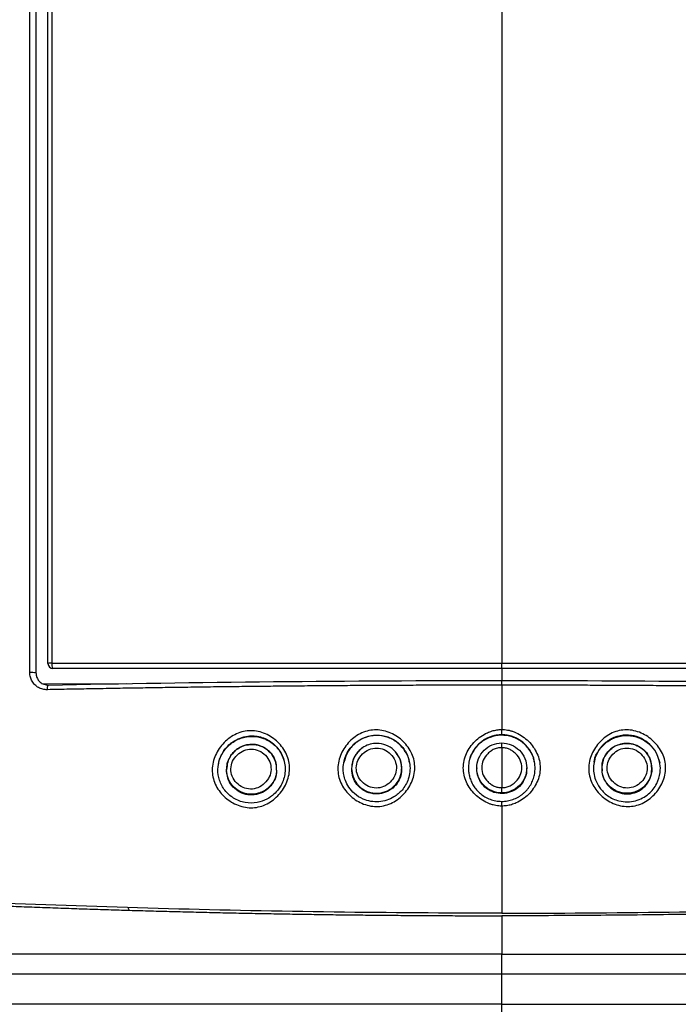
# Model space of a CAD drawing. Header units: millimetres. Extents: x 0 to 776, y 0 to 594.
# Tile 5 of 52: x 115 to 141, y 160 to 200. Entities that reach past the tile are written whole.
import ezdxf

# ---------------------------------------------------------------- set-up
doc = ezdxf.new("R2010")
doc.units = ezdxf.units.MM
doc.header["$LTSCALE"] = 2.75
doc.layers.add('DIMENSIONS', color=140, linetype='Continuous', lineweight=25)
doc.styles.add('SLDTEXTSTYLE0', font='TXT', dxfattribs={"width": 0.7})
doc.dimstyles.new('SLDDIMSTYLE0', dxfattribs={"dimtxt": 5.934521, "dimasz": 9.0805, "dimexe": 0, "dimexo": 0.0625, "dimgap": 1.48363, "dimtad": 0, "dimtih": 1, "dimtoh": 1, "dimdec": 1, "dimrnd": 1e-09, "dimzin": 4, "dimdsep": 46, "dimtxsty": 'SLDTEXTSTYLE0', "dimsah": 1, "dimcen": 0.09, "dimadec": 0, "dimazin": 1, "dimtfac": 1, "dimtdec": 1, "dimtofl": 0, "dimtmove": 0, "dimatfit": 3, "dimfxl": 0, "dimfrac": 2, "dimtolj": 1, "dimtzin": 12, "dimarcsym": 0})

# ---------------------------------------------------------------- blocks, each defined once
blk = doc.blocks.new('_D_6')
at = {"layer": 'DIMENSIONS'}
for p, q in [((83.009, 165.616), (83.009, 338.883)), ((185.009, 165.616), (185.009, 338.883)), ((83.009, 330.152), (115.119, 330.152)), ((123.162, 330.152), (121.169, 330.152)), ((121.169, 330.152), (121.169, 320.72)), ((140.797, 330.152), (142.79, 330.152)), ((142.79, 330.152), (142.79, 320.72)), ((185.009, 330.152), (148.839, 330.152)), ((121.169, 320.72), (123.162, 320.72)), ((142.79, 320.72), (140.797, 320.72))]:
    blk.add_line(p, q, dxfattribs=at)
for points in [[(83.009, 330.152), (92.09, 328.755), (92.09, 331.549)], [(185.009, 330.152), (175.929, 331.549), (175.929, 328.755)]]:
    blk.add_solid(points, dxfattribs=at)
at = {"layer": 'DIMENSIONS', "char_height": 5.8208, "attachment_point": 1, "style": 'SLDTEXTSTYLE0'}
for s, insert in [('102.0', (120.693, 338.984)), ('4.02', (123.162, 328.223))]:
    blk.add_mtext(s, dxfattribs=dict(at, insert=insert))

msp = doc.modelspace()

# ---------------------------------------------------------------- linework, layer by layer
for p, q in [((134.009, 173.556), (134.009, 173.769)), ((115.617, 172.947), (119.024, 172.949)), ((134.009, 172.888), (134.009, 173.075)), ((134.009, 170.902), (134.009, 171.114)), ((134.009, 170.387), (134.009, 170.575)), ((123.009, 169.512), (123.009, 169.483)), ((125.009, 169.505), (125.009, 169.529)), ((128.009, 169.559), (128.009, 169.531)), ((130.009, 169.542), (130.009, 169.567)), ((133.009, 169.577), (133.009, 169.55)), ((135.009, 169.55), (135.009, 169.577)), ((138.009, 169.567), (138.009, 169.542)), ((140.009, 169.531), (140.009, 169.559)), ((134.009, 168.578), (134.009, 168.788)), ((134.009, 168.051), (134.009, 168.239)), ((119.056, 163.998), (119.109, 163.886)), ((134.009, 161.324), (134.009, 162.124)), ((134.009, 160.124), (134.009, 161.324))]:
    msp.add_line(p, q)
at = {"flags": 128}
msp.add_lwpolyline([(115.844, 172.706), (115.845, 172.745), (115.847, 172.783), (115.851, 172.817), (115.857, 172.846), (115.864, 172.869), (115.872, 172.885), (115.88, 172.894), (115.889, 172.894)], dxfattribs=at)
for centre, radius, start, end in [((115.992, 173.131), 0.637, 87.0142, 101.0893), ((116.069, 173.756), 0.2, 180, 270), ((116.299, 173.715), 0.279, 169.1546, 214.5907), ((115.214, 172.182), 1.211, 81.6783, 93.3826)]:
    msp.add_arc(centre, radius, start, end)
for points, knots in [([(115.143, 173.391), (115.143, 174.071), (115.143, 175.421), (115.144, 177.432), (115.144, 179.413), (115.144, 181.366), (115.144, 183.291), (115.145, 185.189), (115.145, 187.061), (115.145, 188.906), (115.146, 190.726), (115.146, 192.521), (115.146, 194.292), (115.146, 196.038), (115.147, 197.761), (115.147, 199.461), (115.147, 201.139), (115.147, 202.249), (115.148, 202.8)], [0, 0, 0, 0, 0.069111, 0.137236, 0.2044, 0.270626, 0.33594, 0.400363, 0.463916, 0.526622, 0.588499, 0.649568, 0.709848, 0.769356, 0.828109, 0.886123, 0.943415, 1, 1, 1, 1]), ([(116.03, 202.67), (116.03, 202.127), (116.029, 201.035), (116.029, 199.385), (116.029, 197.713), (116.029, 196.018), (116.028, 194.3), (116.028, 192.559), (116.028, 190.795), (116.027, 189.006), (116.027, 187.192), (116.027, 185.353), (116.027, 183.488), (116.026, 181.597), (116.026, 179.679), (116.026, 177.734), (116.025, 175.76), (116.025, 174.435), (116.025, 173.767)], [0, 0, 0, 0, 0.056649, 0.113999, 0.172065, 0.230863, 0.290408, 0.350716, 0.411806, 0.473696, 0.536403, 0.599948, 0.664351, 0.729633, 0.795816, 0.862922, 0.930976, 1, 1, 1, 1]), ([(115.844, 172.706), (115.813, 172.706), (115.751, 172.707), (115.661, 172.723), (115.575, 172.749), (115.494, 172.788), (115.418, 172.838), (115.325, 172.918), (115.229, 173.037), (115.155, 173.207), (115.147, 173.329), (115.143, 173.391)], [0, 0, 0, 0, 0.087029, 0.170938, 0.253119, 0.335051, 0.418225, 0.504066, 0.672145, 0.833215, 1, 1, 1, 1]), ([(115.389, 173.38), (115.39, 173.359), (115.392, 173.316), (115.405, 173.252), (115.427, 173.186), (115.461, 173.122), (115.505, 173.06), (115.562, 173.005), (115.63, 172.957), (115.709, 172.921), (115.797, 172.897), (115.858, 172.895), (115.889, 172.894)], [0, 0, 0, 0, 0.07819, 0.16081, 0.248059, 0.340109, 0.437104, 0.539166, 0.646402, 0.758902, 0.876746, 1, 1, 1, 1]), ([(134.009, 172.888), (133.705, 172.888), (133.097, 172.888), (132.183, 172.886), (131.27, 172.884), (130.355, 172.881), (129.441, 172.877), (128.527, 172.872), (127.613, 172.866), (126.699, 172.859), (125.786, 172.851), (124.874, 172.842), (123.963, 172.833), (123.053, 172.822), (122.145, 172.811), (121.238, 172.798), (120.333, 172.785), (119.43, 172.771), (118.53, 172.756), (117.632, 172.74), (116.737, 172.724), (116.142, 172.712), (115.844, 172.706)], [0, 0, 0, 0, 0.0497975, 0.0996472, 0.1495439, 0.1994819, 0.249456, 0.2994609, 0.3494913, 0.3995421, 0.4496083, 0.4996848, 0.5497669, 0.5998496, 0.6499283, 0.6999985, 0.7500557, 0.8000956, 0.850114, 0.9001068, 0.95007, 1, 1, 1, 1]), ([(152.174, 172.706), (151.877, 172.712), (151.282, 172.724), (150.387, 172.74), (149.489, 172.756), (148.588, 172.771), (147.686, 172.785), (146.781, 172.798), (145.874, 172.811), (144.966, 172.822), (144.056, 172.833), (143.145, 172.842), (142.233, 172.851), (141.32, 172.859), (140.406, 172.866), (139.492, 172.872), (138.578, 172.877), (137.663, 172.881), (136.749, 172.884), (135.835, 172.886), (134.922, 172.888), (134.314, 172.888), (134.009, 172.888)], [0, 0, 0, 0, 0.04993, 0.099893, 0.149886, 0.199904, 0.249944, 0.300001, 0.350072, 0.40015, 0.450233, 0.500315, 0.550392, 0.600458, 0.650509, 0.700539, 0.750544, 0.800518, 0.850456, 0.900353, 0.950203, 1, 1, 1, 1]), ([(123.831, 171.06), (123.928, 171.07), (124.129, 171.07), (124.52, 170.982), (124.968, 170.735), (125.304, 170.349), (125.47, 169.983), (125.532, 169.69), (125.527, 169.39), (125.434, 168.997), (125.18, 168.549), (124.789, 168.214), (124.423, 168.045), (124.13, 167.981), (123.831, 167.982), (123.44, 168.07), (122.993, 168.317), (122.658, 168.702), (122.491, 169.067), (122.429, 169.359), (122.434, 169.658), (122.527, 170.05), (122.781, 170.499), (123.171, 170.836), (123.537, 171.006), (123.733, 171.049), (123.831, 171.06)], [0, 0, 0, 0, 0.030708, 0.062418, 0.125158, 0.187758, 0.219348, 0.249958, 0.280569, 0.312171, 0.374767, 0.437508, 0.469224, 0.499986, 0.530729, 0.562475, 0.62525, 0.687821, 0.719341, 0.749845, 0.780346, 0.811907, 0.874589, 0.937492, 0.969265, 1, 1, 1, 1]), ([(128.846, 171.094), (128.943, 171.104), (129.143, 171.102), (129.534, 171.013), (129.979, 170.763), (130.312, 170.377), (130.477, 170.013), (130.538, 169.722), (130.533, 169.425), (130.44, 169.036), (130.187, 168.592), (129.799, 168.26), (129.434, 168.094), (129.143, 168.031), (128.846, 168.034), (128.457, 168.123), (128.012, 168.37), (127.679, 168.755), (127.514, 169.118), (127.452, 169.41), (127.457, 169.708), (127.548, 170.098), (127.8, 170.543), (128.187, 170.876), (128.552, 171.042), (128.748, 171.084), (128.846, 171.094)], [0, 0, 0, 0, 0.030752, 0.062487, 0.125247, 0.18791, 0.219519, 0.250137, 0.280728, 0.312354, 0.37501, 0.437718, 0.469345, 0.499957, 0.530555, 0.562178, 0.624842, 0.687476, 0.719115, 0.749783, 0.780475, 0.812129, 0.874788, 0.937506, 0.969227, 1, 1, 1, 1]), ([(134.009, 168.051), (133.97, 168.052), (133.893, 168.054), (133.776, 168.07), (133.661, 168.095), (133.546, 168.131), (133.379, 168.199), (133.168, 168.318), (132.936, 168.512), (132.741, 168.742), (132.592, 169.004), (132.495, 169.286), (132.462, 169.581), (132.495, 169.876), (132.592, 170.159), (132.741, 170.421), (132.936, 170.652), (133.167, 170.846), (133.402, 170.979), (133.62, 171.06), (133.814, 171.105), (133.944, 171.111), (134.009, 171.114)], [0, 0, 0, 0, 0.024437, 0.048925, 0.07365, 0.098791, 0.12452, 0.186781, 0.250196, 0.313566, 0.375808, 0.438906, 0.500008, 0.56109, 0.62421, 0.686436, 0.749817, 0.813213, 0.875493, 0.91802, 0.959242, 1, 1, 1, 1]), ([(134.009, 171.114), (134.048, 171.113), (134.126, 171.111), (134.242, 171.095), (134.358, 171.069), (134.473, 171.033), (134.64, 170.966), (134.851, 170.846), (135.082, 170.651), (135.277, 170.421), (135.427, 170.159), (135.524, 169.876), (135.557, 169.581), (135.524, 169.287), (135.427, 169.005), (135.278, 168.743), (135.083, 168.512), (134.852, 168.318), (134.617, 168.185), (134.399, 168.104), (134.205, 168.059), (134.074, 168.054), (134.009, 168.051)], [0, 0, 0, 0, 0.024421, 0.048897, 0.073614, 0.098755, 0.124492, 0.186738, 0.250197, 0.313567, 0.375849, 0.438929, 0.500013, 0.561039, 0.624146, 0.686341, 0.74974, 0.813127, 0.875441, 0.917977, 0.959219, 1, 1, 1, 1]), ([(138.852, 171.094), (138.949, 171.104), (139.149, 171.103), (139.541, 171.015), (139.989, 170.768), (140.327, 170.384), (140.498, 170.022), (140.564, 169.732), (140.564, 169.434), (140.478, 169.044), (140.232, 168.598), (139.849, 168.264), (139.487, 168.096), (139.197, 168.032), (138.899, 168.033), (138.509, 168.12), (138.061, 168.365), (137.722, 168.747), (137.55, 169.109), (137.484, 169.4), (137.483, 169.699), (137.568, 170.089), (137.813, 170.537), (138.196, 170.873), (138.559, 171.041), (138.754, 171.083), (138.852, 171.094)], [0, 0, 0, 0, 0.030767, 0.06252, 0.125328, 0.188039, 0.219659, 0.250298, 0.280884, 0.3125, 0.375134, 0.437822, 0.46944, 0.50004, 0.530635, 0.56225, 0.624909, 0.687566, 0.719236, 0.749935, 0.780649, 0.812313, 0.874933, 0.937564, 0.969248, 1, 1, 1, 1]), ([(124.167, 170.851), (124.146, 170.853), (124.094, 170.857), (123.833, 170.864), (123.425, 170.763), (123.029, 170.457), (122.827, 170.164), (122.7, 169.862), (122.64, 169.507), (122.706, 169.071), (122.921, 168.663), (123.28, 168.34), (123.741, 168.164), (124.214, 168.166), (124.611, 168.303), (124.892, 168.501), (125.073, 168.701), (125.248, 168.976), (125.375, 169.377), (125.332, 169.906), (125.09, 170.379), (124.683, 170.724), (124.341, 170.832), (124.167, 170.851)], [0, 0, 0, 0, 0.007558, 0.01893, 0.093552, 0.151878, 0.19371, 0.218911, 0.267999, 0.319428, 0.373322, 0.429784, 0.488898, 0.546822, 0.596024, 0.63649, 0.668208, 0.691173, 0.752335, 0.813645, 0.875256, 0.937324, 1, 1, 1, 1]), ([(122.693, 169.747), (122.694, 169.764), (122.704, 169.931), (122.864, 170.226), (123.162, 170.568), (123.573, 170.79), (124.031, 170.866), (124.489, 170.784), (124.887, 170.554), (125.194, 170.207), (125.283, 169.919), (125.327, 169.775)], [0, 0, 0, 0, 0.014234, 0.135899, 0.258645, 0.382637, 0.507402, 0.632118, 0.756074, 0.878997, 1, 1, 1, 1]), ([(123.317, 170.236), (123.378, 170.287), (123.506, 170.395), (123.754, 170.501), (123.939, 170.513), (124.035, 170.52)], [0, 0, 0, 0, 0.2996394, 0.633845, 1, 1, 1, 1]), ([(124.629, 170.305), (124.547, 170.359), (124.382, 170.469), (124.091, 170.529), (123.783, 170.509), (123.527, 170.398), (123.368, 170.295), (123.321, 170.237), (123.318, 170.234)], [0, 0, 0, 0, 0.205486, 0.412583, 0.611295, 0.84361, 0.990778, 1, 1, 1, 1]), ([(124.035, 170.52), (124.139, 170.507), (124.347, 170.481), (124.556, 170.388), (124.631, 170.306), (124.634, 170.303)], [0, 0, 0, 0, 0.48528, 0.979968, 1, 1, 1, 1]), ([(128.878, 170.884), (128.783, 170.874), (128.593, 170.834), (128.327, 170.713), (128.094, 170.538), (127.903, 170.317), (127.763, 170.061), (127.682, 169.78), (127.665, 169.524), (127.692, 169.286), (127.757, 169.054), (127.894, 168.789), (128.128, 168.523), (128.525, 168.272), (129.098, 168.173), (129.658, 168.354), (130.06, 168.697), (130.317, 169.146), (130.375, 169.692), (130.216, 170.197), (129.904, 170.592), (129.483, 170.839), (129.115, 170.899), (128.922, 170.889), (128.878, 170.884)], [0, 0, 0, 0, 0.034608, 0.069228, 0.10386, 0.138503, 0.173158, 0.207824, 0.242503, 0.264626, 0.293408, 0.328867, 0.370998, 0.419786, 0.495914, 0.57205, 0.622591, 0.682977, 0.75316, 0.813272, 0.868773, 0.930628, 0.984276, 1, 1, 1, 1]), ([(130.312, 169.808), (130.31, 169.828), (130.3, 169.998), (130.138, 170.292), (129.836, 170.625), (129.428, 170.834), (128.976, 170.898), (128.525, 170.808), (128.132, 170.574), (127.827, 170.225), (127.74, 169.937), (127.697, 169.794)], [0, 0, 0, 0, 0.016733, 0.139657, 0.26243, 0.385178, 0.508081, 0.631304, 0.754878, 0.878632, 1, 1, 1, 1]), ([(129.022, 170.561), (129.146, 170.561), (129.392, 170.512), (129.715, 170.307), (129.943, 169.991), (130.035, 169.604), (129.965, 169.176), (129.656, 168.722), (129.177, 168.542), (128.753, 168.583), (128.493, 168.687), (128.302, 168.846), (128.183, 168.989), (128.085, 169.155), (128.006, 169.407), (128.003, 169.744), (128.149, 170.13), (128.498, 170.471), (128.841, 170.563), (129.022, 170.561)], [0, 0, 0, 0, 0.058802, 0.118764, 0.179904, 0.242241, 0.305793, 0.383719, 0.496841, 0.52861, 0.588575, 0.628339, 0.647743, 0.678368, 0.720305, 0.773508, 0.837913, 0.913442, 1, 1, 1, 1]), ([(135.311, 169.814), (135.31, 169.832), (135.301, 170), (135.14, 170.292), (134.84, 170.629), (134.432, 170.842), (133.98, 170.909), (133.532, 170.823), (133.133, 170.593), (132.851, 170.244), (132.704, 169.963), (132.699, 169.814), (132.699, 169.814)], [0, 0, 0, 0, 0.0148069, 0.1380202, 0.2612552, 0.3844454, 0.5075393, 0.630553, 0.7535688, 0.8766698, 0.9998693, 1, 1, 1, 1]), ([(134.009, 170.902), (133.973, 170.902), (133.896, 170.9), (133.777, 170.884), (133.65, 170.855), (133.518, 170.811), (133.382, 170.749), (133.246, 170.666), (133.114, 170.561), (132.989, 170.433), (132.878, 170.281), (132.783, 170.107), (132.742, 169.978), (132.722, 169.912)], [0, 0, 0, 0, 0.063095, 0.131748, 0.205961, 0.285735, 0.371073, 0.461975, 0.558443, 0.660478, 0.768082, 0.881256, 1, 1, 1, 1]), ([(134.009, 168.578), (133.748, 168.579), (133.487, 168.687), (133.117, 169.056), (133.009, 169.316), (133.009, 169.838), (133.117, 170.098), (133.487, 170.467), (133.748, 170.575), (134.009, 170.575)], [0, 0, 0, 0, 0.25, 0.25, 0.5, 0.5, 0.75, 0.75, 1, 1, 1, 1]), ([(135.283, 169.961), (135.271, 169.998), (135.246, 170.071), (135.198, 170.175), (135.144, 170.271), (135.084, 170.359), (135.02, 170.439), (134.953, 170.512), (134.884, 170.576), (134.813, 170.633), (134.742, 170.683), (134.672, 170.727), (134.602, 170.764), (134.534, 170.795), (134.467, 170.822), (134.403, 170.843), (134.342, 170.86), (134.284, 170.874), (134.23, 170.884), (134.178, 170.892), (134.131, 170.897), (134.087, 170.9), (134.047, 170.902), (134.021, 170.902), (134.009, 170.902)], [0, 0, 0, 0, 0.069603, 0.136904, 0.201904, 0.264603, 0.325001, 0.383099, 0.438897, 0.492395, 0.543593, 0.592492, 0.639092, 0.683392, 0.725394, 0.765097, 0.802502, 0.837609, 0.870417, 0.900928, 0.929141, 0.955058, 0.978677, 1, 1, 1, 1]), ([(134.009, 170.575), (134.271, 170.575), (134.531, 170.467), (134.902, 170.098), (135.009, 169.838), (135.009, 169.316), (134.902, 169.056), (134.531, 168.687), (134.271, 168.579), (134.009, 168.578)], [0, 0, 0, 0, 0.25, 0.25, 0.5, 0.5, 0.75, 0.75, 1, 1, 1, 1]), ([(137.707, 169.808), (137.708, 169.828), (137.719, 169.998), (137.881, 170.292), (138.183, 170.625), (138.591, 170.834), (139.043, 170.898), (139.493, 170.808), (139.887, 170.574), (140.192, 170.225), (140.279, 169.937), (140.322, 169.794)], [0, 0, 0, 0, 0.016733, 0.139657, 0.26243, 0.385178, 0.508081, 0.631304, 0.754878, 0.878632, 1, 1, 1, 1]), ([(138.861, 170.884), (138.823, 170.879), (138.745, 170.869), (138.631, 170.84), (138.519, 170.802), (138.41, 170.754), (138.305, 170.696), (138.205, 170.628), (138.112, 170.551), (138.025, 170.466), (137.947, 170.372), (137.876, 170.271), (137.816, 170.163), (137.764, 170.049), (137.739, 169.969), (137.727, 169.93)], [0, 0, 0, 0, 0.0744041, 0.1492126, 0.2244299, 0.3000602, 0.3761077, 0.4525766, 0.529471, 0.6067951, 0.6845528, 0.7627482, 0.8413853, 0.9204679, 1, 1, 1, 1]), ([(139.627, 170.337), (139.601, 170.358), (139.494, 170.447), (139.267, 170.541), (138.967, 170.572), (138.671, 170.522), (138.503, 170.418), (138.416, 170.365)], [0, 0, 0, 0, 0.076888, 0.320882, 0.549346, 0.766607, 1, 1, 1, 1]), ([(138.416, 170.36), (138.432, 170.375), (138.517, 170.452), (138.716, 170.533), (138.901, 170.552), (138.993, 170.561)], [0, 0, 0, 0, 0.1021713, 0.5529104, 1, 1, 1, 1]), ([(140.316, 169.799), (140.291, 169.903), (140.234, 170.141), (140.013, 170.461), (139.693, 170.723), (139.295, 170.888), (139.009, 170.885), (138.861, 170.884)], [0, 0, 0, 0, 0.159971, 0.365965, 0.571996, 0.778066, 1, 1, 1, 1]), ([(138.993, 170.561), (139.117, 170.551), (139.348, 170.532), (139.54, 170.403), (139.63, 170.342)], [0, 0, 0, 0, 0.534135, 1, 1, 1, 1]), ([(123.318, 170.234), (123.266, 170.177), (123.154, 170.054), (123.038, 169.805), (123.019, 169.613), (123.009, 169.512)], [0, 0, 0, 0, 0.284244, 0.623514, 1, 1, 1, 1]), ([(123.011, 169.512), (123.016, 169.592), (123.028, 169.79), (123.148, 170.035), (123.259, 170.192), (123.317, 170.236), (123.317, 170.236)], [0, 0, 0, 0, 0.296875, 0.7318406, 0.997475, 1, 1, 1, 1]), ([(124.005, 170.331), (123.902, 170.333), (123.692, 170.295), (123.428, 170.111), (123.233, 169.856), (123.162, 169.545), (123.215, 169.232), (123.398, 168.97), (123.653, 168.778), (123.963, 168.712), (124.276, 168.768), (124.54, 168.951), (124.736, 169.206), (124.806, 169.517), (124.754, 169.831), (124.572, 170.094), (124.316, 170.287), (124.108, 170.33), (124.005, 170.331)], [0, 0, 0, 0, 0.061511, 0.125437, 0.189106, 0.25017, 0.31102, 0.374755, 0.438558, 0.499985, 0.561348, 0.625149, 0.688877, 0.750062, 0.811152, 0.874743, 0.938457, 1, 1, 1, 1]), ([(125.009, 169.53), (125.003, 169.614), (124.991, 169.776), (124.876, 170.044), (124.752, 170.234), (124.634, 170.301), (124.629, 170.305)], [0, 0, 0, 0, 0.282707, 0.541032, 0.978025, 1, 1, 1, 1]), ([(124.634, 170.303), (124.71, 170.231), (124.867, 170.082), (124.994, 169.801), (124.996, 169.608), (124.997, 169.528)], [0, 0, 0, 0, 0.353542, 0.729088, 1, 1, 1, 1]), ([(128.456, 170.385), (128.414, 170.356), (128.305, 170.283), (128.163, 170.106), (128.037, 169.856), (128.019, 169.661), (128.009, 169.558)], [0, 0, 0, 0, 0.153787, 0.403988, 0.686466, 1, 1, 1, 1]), ([(129.007, 170.373), (128.904, 170.374), (128.694, 170.334), (128.433, 170.148), (128.241, 169.891), (128.175, 169.58), (128.232, 169.268), (128.418, 169.008), (128.675, 168.818), (128.986, 168.754), (129.299, 168.813), (129.561, 168.998), (129.753, 169.256), (129.819, 169.567), (129.762, 169.88), (129.577, 170.14), (129.319, 170.331), (129.11, 170.373), (129.007, 170.373)], [0, 0, 0, 0, 0.061335, 0.125235, 0.188921, 0.250049, 0.31098, 0.37477, 0.438599, 0.499922, 0.561159, 0.624943, 0.688716, 0.749986, 0.811192, 0.874831, 0.938542, 1, 1, 1, 1]), ([(130.009, 169.567), (130.003, 169.649), (129.99, 169.805), (129.911, 170.028), (129.811, 170.139), (129.761, 170.194)], [0, 0, 0, 0, 0.355933, 0.682015, 1, 1, 1, 1]), ([(134.009, 170.387), (133.98, 170.387), (133.921, 170.385), (133.834, 170.369), (133.75, 170.345), (133.669, 170.31), (133.592, 170.265), (133.518, 170.211), (133.394, 170.098), (133.249, 169.899), (133.187, 169.588), (133.248, 169.277), (133.407, 169.06), (133.569, 168.922), (133.707, 168.844), (133.855, 168.797), (133.958, 168.791), (134.009, 168.788)], [0, 0, 0, 0, 0.035835, 0.070873, 0.105593, 0.140487, 0.17604, 0.212712, 0.250924, 0.377915, 0.499989, 0.62192, 0.749079, 0.814874, 0.876959, 0.937797, 1, 1, 1, 1]), ([(134.009, 168.788), (134.039, 168.789), (134.098, 168.791), (134.185, 168.806), (134.269, 168.831), (134.35, 168.866), (134.427, 168.91), (134.501, 168.965), (134.625, 169.078), (134.77, 169.276), (134.831, 169.587), (134.771, 169.899), (134.612, 170.116), (134.45, 170.254), (134.312, 170.331), (134.164, 170.379), (134.061, 170.385), (134.009, 170.387)], [0, 0, 0, 0, 0.035864, 0.070926, 0.10566, 0.140558, 0.176101, 0.212747, 0.250913, 0.377905, 0.49999, 0.622019, 0.749154, 0.814955, 0.877021, 0.937829, 1, 1, 1, 1]), ([(138.416, 170.365), (138.412, 170.362), (138.349, 170.33), (138.252, 170.219), (138.123, 170.046), (138.029, 169.821), (138.016, 169.654), (138.01, 169.567)], [0, 0, 0, 0, 0.016988, 0.226576, 0.460773, 0.71866, 1, 1, 1, 1]), ([(138.02, 169.567), (138.018, 169.612), (138.01, 169.753), (138.089, 169.981), (138.225, 170.211), (138.358, 170.315), (138.416, 170.36)], [0, 0, 0, 0, 0.144806, 0.455362, 0.76329, 1, 1, 1, 1]), ([(139.009, 170.373), (138.906, 170.372), (138.697, 170.329), (138.441, 170.137), (138.256, 169.876), (138.2, 169.563), (138.267, 169.253), (138.46, 168.997), (138.723, 168.812), (139.036, 168.754), (139.348, 168.819), (139.604, 169.01), (139.788, 169.271), (139.844, 169.584), (139.778, 169.895), (139.585, 170.152), (139.322, 170.336), (139.112, 170.375), (139.009, 170.373)], [0, 0, 0, 0, 0.0613012, 0.125143, 0.1888326, 0.2499726, 0.3110073, 0.3748138, 0.438615, 0.4999896, 0.5612228, 0.6249585, 0.6886302, 0.7498554, 0.8110673, 0.8747596, 0.9385321, 1, 1, 1, 1]), ([(140.009, 169.563), (139.999, 169.663), (139.982, 169.853), (139.863, 170.094), (139.74, 170.252), (139.653, 170.318), (139.627, 170.337)], [0, 0, 0, 0, 0.3364507, 0.6335629, 0.891772, 1, 1, 1, 1]), ([(139.63, 170.342), (139.632, 170.341), (139.717, 170.293), (139.829, 170.142), (139.978, 169.884), (139.996, 169.679), (140.007, 169.558)], [0, 0, 0, 0, 0.0080128, 0.3264317, 0.6006447, 1, 1, 1, 1]), ([(132.722, 169.912), (132.713, 169.875), (132.695, 169.802), (132.68, 169.687), (132.674, 169.551), (132.685, 169.393), (132.721, 169.213), (132.785, 169.034), (132.877, 168.858), (133, 168.693), (133.152, 168.543), (133.333, 168.416), (133.54, 168.318), (133.768, 168.252), (133.928, 168.244), (134.009, 168.239)], [0, 0, 0, 0, 0.046199, 0.093496, 0.141892, 0.213718, 0.288649, 0.366687, 0.447833, 0.532088, 0.619453, 0.709926, 0.803509, 0.9002, 1, 1, 1, 1]), ([(134.009, 168.239), (134.048, 168.24), (134.124, 168.242), (134.238, 168.258), (134.35, 168.282), (134.459, 168.315), (134.563, 168.358), (134.664, 168.409), (134.759, 168.468), (134.848, 168.534), (134.932, 168.607), (135.008, 168.686), (135.077, 168.771), (135.139, 168.861), (135.193, 168.955), (135.239, 169.053), (135.277, 169.153), (135.306, 169.256), (135.327, 169.36), (135.339, 169.465), (135.344, 169.603), (135.333, 169.77), (135.3, 169.898), (135.283, 169.961)], [0, 0, 0, 0, 0.0462977, 0.0923678, 0.1382104, 0.1838254, 0.229213, 0.2743731, 0.3193057, 0.3640111, 0.4084891, 0.4527398, 0.4967634, 0.5405598, 0.5841291, 0.6274715, 0.6705869, 0.7134756, 0.7561375, 0.7985727, 0.8407814, 0.9223249, 1, 1, 1, 1]), ([(137.727, 169.93), (137.707, 169.84), (137.667, 169.661), (137.679, 169.378), (137.754, 169.075), (137.926, 168.751), (138.239, 168.438), (138.637, 168.255), (139.027, 168.209), (139.35, 168.252), (139.638, 168.363), (139.95, 168.573), (140.226, 168.918), (140.346, 169.353), (140.362, 169.652), (140.321, 169.782), (140.316, 169.799)], [0, 0, 0, 0, 0.056953, 0.114614, 0.174952, 0.250356, 0.34079, 0.44621, 0.516799, 0.584011, 0.647841, 0.70829, 0.818493, 0.915377, 0.988387, 1, 1, 1, 1]), ([(124.997, 169.528), (125.001, 169.495), (125.016, 169.346), (124.922, 169.082), (124.716, 168.789), (124.461, 168.621), (124.252, 168.551), (124.128, 168.529), (124.055, 168.524), (124.022, 168.523), (124.013, 168.523), (123.925, 168.522), (123.714, 168.547), (123.415, 168.686), (123.168, 168.937), (123.044, 169.22), (122.999, 169.419), (123.01, 169.509), (123.011, 169.512)], [0, 0, 0, 0, 0.0318753, 0.1429039, 0.2562191, 0.3718766, 0.4269644, 0.4678269, 0.4915945, 0.4978843, 0.4994785, 0.5002788, 0.5825181, 0.7007351, 0.8109662, 0.9132702, 0.9966963, 1, 1, 1, 1]), ([(124.997, 169.505), (125, 169.467), (125.014, 169.317), (124.922, 169.061), (124.73, 168.782), (124.45, 168.582), (124.12, 168.484), (123.776, 168.501), (123.458, 168.631), (123.206, 168.86), (123.04, 169.156), (123.021, 169.376), (123.011, 169.484)], [0, 0, 0, 0, 0.036629, 0.142903, 0.24971, 0.357284, 0.465591, 0.574308, 0.682893, 0.790785, 0.897693, 1, 1, 1, 1]), ([(129.997, 169.541), (130, 169.503), (130.014, 169.354), (129.922, 169.097), (129.729, 168.818), (129.448, 168.62), (129.118, 168.525), (128.776, 168.544), (128.46, 168.676), (128.208, 168.904), (128.04, 169.201), (128.021, 169.422), (128.011, 169.531)], [0, 0, 0, 0, 0.036247, 0.143438, 0.250823, 0.358404, 0.466124, 0.573878, 0.681525, 0.788936, 0.896065, 1, 1, 1, 1]), ([(134.997, 169.55), (135, 169.511), (135.014, 169.361), (134.921, 169.105), (134.728, 168.827), (134.446, 168.631), (134.117, 168.538), (133.775, 168.56), (133.46, 168.693), (133.208, 168.923), (133.04, 169.22), (133.021, 169.442), (133.011, 169.551)], [0, 0, 0, 0, 0.036719, 0.144202, 0.251646, 0.359042, 0.466407, 0.573755, 0.6811, 0.788453, 0.895825, 1, 1, 1, 1]), ([(138.022, 169.541), (138.019, 169.503), (138.005, 169.354), (138.097, 169.097), (138.29, 168.818), (138.571, 168.62), (138.9, 168.525), (139.243, 168.544), (139.559, 168.676), (139.811, 168.904), (139.978, 169.201), (139.998, 169.422), (140.008, 169.531)], [0, 0, 0, 0, 0.036247, 0.143438, 0.250823, 0.358404, 0.466124, 0.573878, 0.681525, 0.788936, 0.896065, 1, 1, 1, 1]), ([(140.007, 169.558), (140.008, 169.554), (140.021, 169.48), (139.976, 169.283), (139.882, 169.041), (139.711, 168.838), (139.536, 168.701), (139.315, 168.6), (139.137, 168.568), (139.032, 168.565), (138.888, 168.564), (138.664, 168.608), (138.398, 168.761), (138.221, 168.936), (138.089, 169.154), (138.013, 169.365), (138.018, 169.515), (138.02, 169.567)], [0, 0, 0, 0, 0.0040858, 0.0720822, 0.1871607, 0.2525841, 0.3231118, 0.3996733, 0.4834564, 0.4944711, 0.5000213, 0.6221988, 0.7065528, 0.790908, 0.8567048, 0.9501752, 1, 1, 1, 1]), ([(107.625, 164.358), (107.9, 164.344), (108.45, 164.315), (109.278, 164.274), (110.108, 164.233), (110.939, 164.194), (111.772, 164.157), (112.607, 164.121), (113.443, 164.086), (114.281, 164.052), (115.121, 164.02), (115.962, 163.989), (116.805, 163.959), (117.65, 163.931), (118.496, 163.904), (119.344, 163.879), (120.194, 163.855), (121.045, 163.832), (121.898, 163.811), (122.753, 163.791), (123.609, 163.772), (124.467, 163.755), (125.326, 163.74), (126.188, 163.726), (127.05, 163.713), (127.915, 163.702), (128.781, 163.692), (129.648, 163.684), (130.517, 163.677), (131.388, 163.672), (132.26, 163.668), (133.134, 163.666), (133.718, 163.666), (134.009, 163.665)], [0, 0, 0, 0, 0.032601, 0.065141, 0.097624, 0.130052, 0.162431, 0.194764, 0.227055, 0.259308, 0.291528, 0.323717, 0.355881, 0.388023, 0.420148, 0.452259, 0.48436, 0.516456, 0.54855, 0.580648, 0.612752, 0.644866, 0.676996, 0.709145, 0.741316, 0.773515, 0.805745, 0.83801, 0.870313, 0.902661, 0.935055, 0.9675, 1, 1, 1, 1]), ([(134.009, 163.768), (131.759, 163.768), (129.524, 163.783), (125.083, 163.842), (122.876, 163.887), (118.493, 164.003), (116.315, 164.076), (111.99, 164.247), (109.839, 164.347), (107.725, 164.458)], [0, 0, 0, 0, 0.25, 0.25, 0.5, 0.5, 0.75, 0.75, 1, 1, 1, 1]), ([(134.009, 163.768), (136.255, 163.768), (138.486, 163.783), (142.918, 163.843), (145.119, 163.887), (149.494, 164.004), (151.667, 164.076), (155.983, 164.248), (158.13, 164.347), (160.24, 164.458)], [0, 0, 0, 0, 0.25, 0.25, 0.5, 0.5, 0.75, 0.75, 1, 1, 1, 1]), ([(160.34, 164.358), (160.069, 164.344), (159.528, 164.316), (158.714, 164.275), (157.9, 164.235), (157.086, 164.197), (156.272, 164.161), (155.459, 164.125), (154.646, 164.091), (153.834, 164.058), (153.022, 164.027), (152.212, 163.997), (151.403, 163.968), (150.595, 163.941), (149.789, 163.914), (148.984, 163.89), (148.181, 163.866), (147.09, 163.836), (145.708, 163.802), (144.033, 163.765), (142.358, 163.735), (140.683, 163.709), (139.01, 163.69), (137.339, 163.676), (135.673, 163.667), (134.563, 163.666), (134.009, 163.665)], [0, 0, 0, 0, 0.032167, 0.064216, 0.096145, 0.127955, 0.159644, 0.191212, 0.222658, 0.253981, 0.285179, 0.316253, 0.347201, 0.378023, 0.408716, 0.439281, 0.469717, 0.500022, 0.563108, 0.626052, 0.688841, 0.751462, 0.813902, 0.876147, 0.938185, 1, 1, 1, 1])]:
    msp.add_open_spline(points, degree=3, knots=knots)
for points in [[(115.389, 202.771), (115.389, 193.024), (115.389, 183.221), (115.389, 173.38)], [(115.869, 173.756), (115.869, 183.427), (115.869, 193.061), (115.869, 202.641)], [(134.009, 202.672), (134.009, 193.292), (134.009, 183.727), (134.009, 173.769)], [(116.025, 173.767), (122.013, 173.771), (128.095, 173.772), (134.009, 173.769)], [(134.009, 173.769), (139.923, 173.772), (146.006, 173.771), (151.994, 173.767)], [(134.009, 173.556), (127.953, 173.556), (121.974, 173.556), (116.069, 173.556)], [(151.949, 173.556), (146.045, 173.556), (140.066, 173.556), (134.009, 173.556)], [(134.009, 173.556), (134.009, 173.388), (134.009, 173.22), (134.009, 173.052)], [(115.889, 172.894), (121.851, 173.015), (127.891, 173.075), (134.009, 173.075)], [(134.009, 173.075), (140.128, 173.075), (146.168, 173.015), (152.129, 172.894)], [(134.009, 172.888), (134.009, 172.298), (134.009, 171.707), (134.009, 171.114)], [(134.009, 170.387), (134.009, 169.856), (134.009, 169.323), (134.009, 168.788)], [(134.009, 168.051), (134.009, 166.632), (134.009, 165.204), (134.009, 163.768)], [(134.009, 163.665), (134.009, 163.153), (134.009, 162.639), (134.009, 162.124)], [(134.009, 162.124), (120.593, 162.124), (106.524, 162.124), (94.569, 162.124)], [(134.009, 162.124), (147.426, 162.124), (161.494, 162.124), (173.448, 162.124)], [(134.009, 161.324), (120.593, 161.324), (106.524, 161.324), (94.569, 161.324)], [(173.447, 161.324), (161.493, 161.324), (147.425, 161.324), (134.009, 161.324)], [(134.009, 160.124), (120.593, 160.124), (106.524, 160.124), (94.569, 160.124)], [(134.009, 145.946), (134.009, 150.618), (134.009, 155.316), (134.009, 160.124)], [(134.009, 160.124), (147.426, 160.124), (161.495, 160.124), (173.449, 160.124)]]:
    msp.add_open_spline(points, degree=3)

# ---------------------------------------------------------------- dimensions: what is measured, and where the dimension line sits
at = {"layer": 'DIMENSIONS'}
dim = msp.add_linear_dim(base=(185.009, 330.152), p1=(83.009, 162.124), p2=(185.009, 162.124), dimstyle='SLDDIMSTYLE0', dxfattribs=at)
dim.commit()
dim.dimension.update_dxf_attribs({"geometry": '_D_6', "text_midpoint": (131.979, 330.152), "dimtype": 160})

doc.saveas('drawing.dxf')
